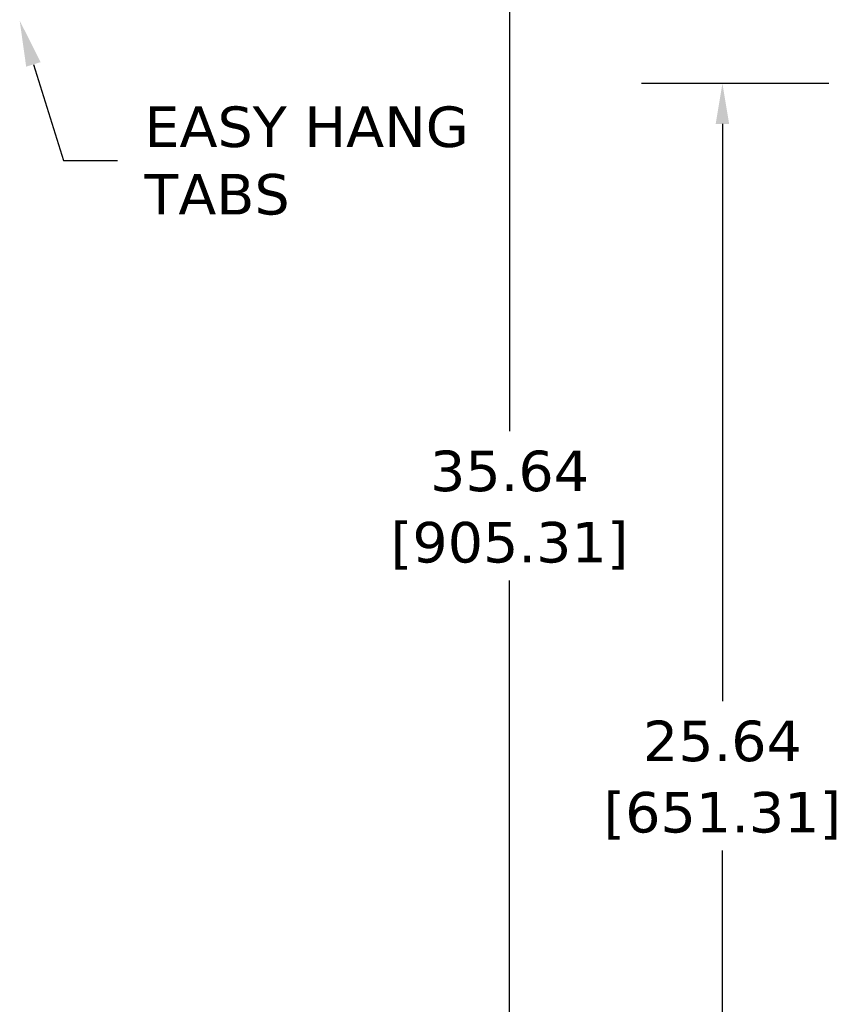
# Model space of a CAD drawing. Header units: inches. Extents: x -1 to 128, y 3 to 101.
# Tile 12 of 18: x 57 to 71, y 56 to 75. Entities that reach past the tile are written whole.
import ezdxf
from ezdxf import colors
from ezdxf.entities.mleader import LeaderData, LeaderLine
from ezdxf.math import Vec2, Vec3

# ---------------------------------------------------------------- set-up
doc = ezdxf.new("R2010")
doc.units = ezdxf.units.IN
doc.header["$LTSCALE"] = 12
doc.header["$MEASUREMENT"] = 0
doc.header["$PDSIZE"] = -1
doc.linetypes.add('SLD-Solid', pattern=[0])
doc.layers.add('DIMENSIONS', color=140, linetype='SLD-Solid', lineweight=25)
doc.styles.get("Standard").update_dxf_attribs({"font": 'verdana.ttf'})
doc.dimstyles.get("Standard").update_dxf_attribs({"dimtxt": 0.18, "dimasz": 0.18, "dimexe": 0.18, "dimexo": 0.0625, "dimgap": 0.09, "dimtad": 0, "dimtih": 1, "dimtoh": 1, "dimdec": 4, "dimzin": 0, "dimdsep": 46, "dimtxsty": 'Standard', "dimcen": 0.09, "dimadec": 0, "dimazin": 0, "dimtfac": 1, "dimtdec": 4, "dimtofl": 0, "dimtmove": 0, "dimatfit": 3, "dimfxl": 0, "dimtolj": 1, "dimtzin": 0, "dimarcsym": 0})

# ---------------------------------------------------------------- blocks, each defined once
blk = doc.blocks.new('*D106')
at = {"layer": 'Defpoints', "color": 0}
for p in [(69.564, 73.465), (81.791, 73.465), (81.031, 47.823)]:
    blk.add_point(p, dxfattribs=at)
at = {"layer": 'DIMENSIONS', "color": 0, "lineweight": -2}
for p, q in [((81.191, 73.465), (68.064, 73.465)), ((69.564, 72.715), (69.564, 62.025)), ((69.564, 48.573), (69.564, 59.262)), ((80.431, 47.823), (68.064, 47.823))]:
    blk.add_line(p, q, dxfattribs=at)
at = {"layer": 'DIMENSIONS', "color": 0}
for points in [[(69.439, 72.715), (69.689, 72.715), (69.564, 73.465)], [(69.439, 48.573), (69.689, 48.573), (69.564, 47.823)]]:
    blk.add_solid(points, dxfattribs=at)
at = {"layer": 'DIMENSIONS', "color": 0, "char_height": 0.75, "attachment_point": 5}
for s, insert in [('\\A1;25.64', (69.564, 61.284)), ('\\A1;[651.31]', (69.564, 59.903))]:
    blk.add_mtext(s, dxfattribs=dict(at, insert=insert))
blk = doc.blocks.new('*D105')
at = {"layer": 'Defpoints', "color": 0}
for p in [(65.623, 83.465), (81.791, 83.465), (81.031, 47.823)]:
    blk.add_point(p, dxfattribs=at)
at = {"layer": 'DIMENSIONS', "color": 0, "lineweight": -2}
for p, q in [((81.191, 83.465), (64.123, 83.465)), ((65.623, 82.715), (65.623, 67.025)), ((65.623, 48.573), (65.623, 64.262)), ((80.431, 47.823), (64.123, 47.823))]:
    blk.add_line(p, q, dxfattribs=at)
at = {"layer": 'DIMENSIONS', "color": 0}
for points in [[(65.498, 82.715), (65.748, 82.715), (65.623, 83.465)], [(65.498, 48.573), (65.748, 48.573), (65.623, 47.823)]]:
    blk.add_solid(points, dxfattribs=at)
at = {"layer": 'DIMENSIONS', "color": 0, "char_height": 0.75, "attachment_point": 5}
for s, insert in [('\\A1;35.64', (65.623, 66.284)), ('\\A1;[905.31]', (65.623, 64.903))]:
    blk.add_mtext(s, dxfattribs=dict(at, insert=insert))

msp = doc.modelspace()

# ---------------------------------------------------------------- dimensions: what is measured, and where the dimension line sits
at = {"layer": 'DIMENSIONS'}
for base, p2, picture, middle in [((65.62288, 83.46454), (81.79146, 83.46454), '*D105', (65.62288, 65.64354)), ((69.5638, 73.46454), (81.79146, 73.46454), '*D106', (69.5638, 60.64354))]:
    dim = msp.add_linear_dim(base=base, p1=(81.03094, 47.82254), p2=p2, angle=90, dimstyle='Standard', override={"dimtxt": 0.75, "dimasz": 0.75, "dimexe": 1.5, "dimexo": 0.6, "dimgap": 0.25, "dimdec": 2, "dimzin": 1, "dimpost": '\\X', "dimtdec": 2, "dimtzin": 1}, dxfattribs=at)
    dim.commit()
    dim.dimension.update_dxf_attribs({"geometry": picture, "text_midpoint": middle})

# ---------------------------------------------------------------- leaders
ml = msp.add_multileader_mtext('Standard', dxfattribs=at)
ml.set_content('EASY HANG\\PTABS', color=256)
ml.set_leader_properties(color=256, linetype='ByLayer', lineweight=-1)
ml.build(insert=Vec2(0, 0))
ml.multileader.update_dxf_attribs({"text_left_attachment_type": 2, "text_right_attachment_type": 2, "dogleg_length": 1, "arrow_head_size": 0.85})
ctx = ml.context
ctx.base_point, ctx.char_height, ctx.arrow_head_size, ctx.landing_gap_size, ctx.plane_origin = Vec3(58.36081, 72.03958), 0.75, 0.85, 0.5, Vec3(56.64674, 74.79338)
ctx.left_attachment, ctx.right_attachment = 2, 2
notes = []
notes.append((ctx, [(0, (1, 1, 0), (57.36081, 72.03958), (1, 0), 1, [(0, [(56.55164, 74.62978)], 0, [])])]))
ctx.mtext.insert, ctx.mtext.flow_direction = Vec3(58.86081, 73.03958), 5
for ctx, leaders in notes:
    for number, flags, end, landing, length, lines in leaders:
        leader = LeaderData()
        leader.index, (leader.has_last_leader_line, leader.has_dogleg_vector, leader.attachment_direction) = number, flags
        leader.last_leader_point, leader.dogleg_vector, leader.dogleg_length = Vec3(end), Vec3(landing), length
        for number, points, colour, breaks in lines:
            line = LeaderLine()
            line.index, line.vertices, line.color, line.breaks = number, Vec3.list(points), colors.encode_raw_color(colour), breaks
            leader.lines.append(line)
        ctx.leaders.append(leader)

doc.saveas('drawing.dxf')
